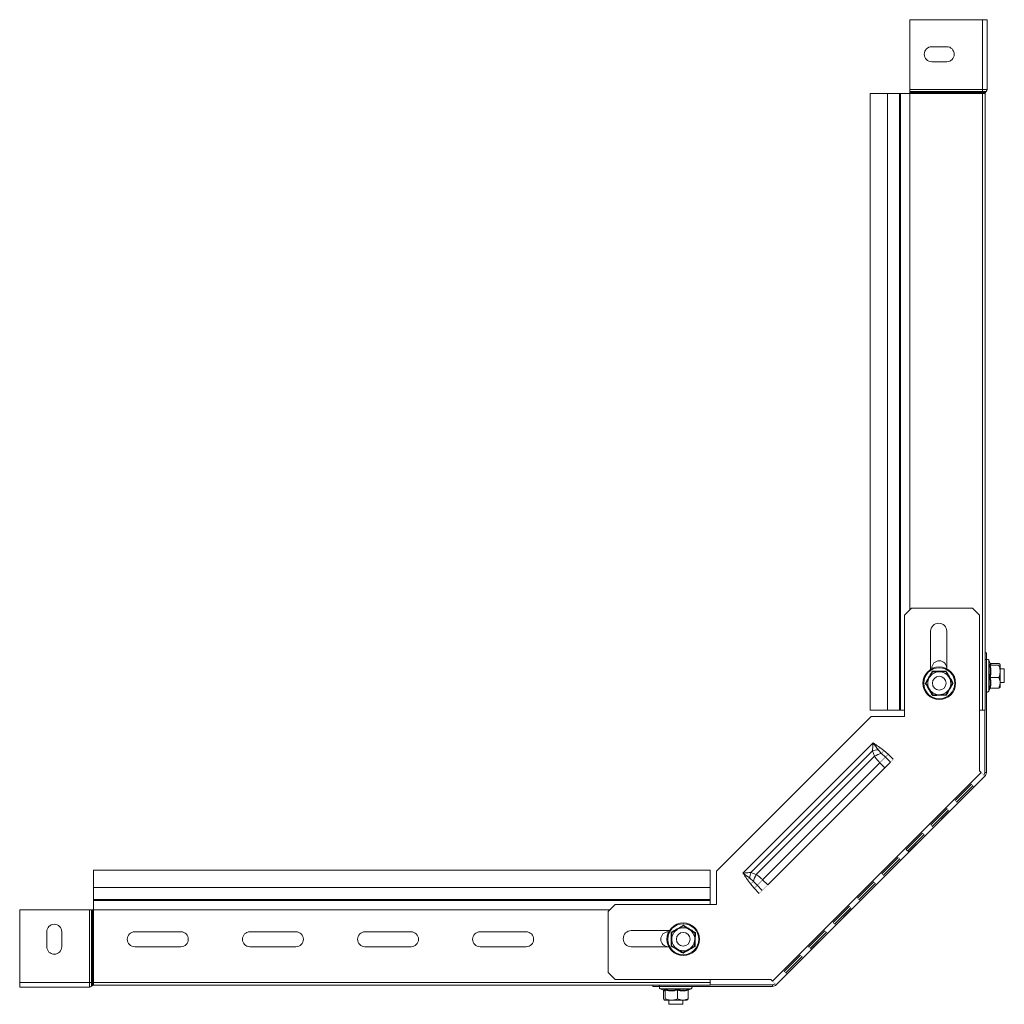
# Model space of a CAD drawing. Header units: millimetres. Extents: x 344 to 1077, y -1272 to 1089.
# Tile 12 of 14: x 375 to 802, y 661 to 1089. Entities that reach past the tile are written whole.
import ezdxf

# ---------------------------------------------------------------- set-up
doc = ezdxf.new("R2010")
doc.units = ezdxf.units.MM
doc.linetypes.add('K5LT32768', pattern=[0])
doc.linetypes.add('K5LT32769', pattern=[0])

msp = doc.modelspace()

# ---------------------------------------------------------------- linework, layer by layer
at = {"color": 7, "linetype": 'K5LT32768', "lineweight": 15}
for p, q in [((761.41, 1058.81), (761.41, 1089.15)), ((761.41, 1089.15), (792.95, 1089.15)), ((792.95, 1058.81), (792.95, 1089.15)), ((792.95, 1089.15), (794.95, 1089.15)), ((794.95, 1058.81), (794.95, 1089.15)), ((770.9, 1077.4), (777.4, 1077.4)), ((777.4, 1070.9), (770.9, 1070.9)), ((744.15, 1057.15), (744.15, 789.15)), ((744.15, 1057.15), (751.61, 1057.15)), ((751.61, 1057.15), (751.61, 789.15)), ((751.61, 1057.15), (756.92, 1057.15)), ((756.92, 1057.15), (756.92, 789.15)), ((756.92, 1057.15), (757.28, 1057.15)), ((757.28, 1057.15), (757.28, 789.15)), ((757.28, 1057.15), (761.41, 1057.15)), ((761.41, 1058.81), (792.95, 1058.81)), ((761.41, 1057.99), (761.41, 1058.81)), ((761.41, 1057.99), (792.95, 1057.99)), ((761.41, 1057.76), (761.41, 1057.99)), ((761.41, 1057.76), (792.95, 1057.76)), ((761.41, 1057.35), (761.41, 1057.76)), ((761.41, 1057.35), (792.95, 1057.35)), ((761.41, 1057.15), (761.41, 1057.35)), ((761.41, 1057.15), (792.95, 1057.15)), ((792.95, 1057.99), (792.95, 1058.81)), ((792.95, 1058.81), (794.95, 1058.81)), ((792.95, 1057.99), (794.58, 1057.99)), ((792.95, 1057.76), (792.95, 1057.99)), ((792.95, 1057.76), (794.33, 1057.76)), ((792.95, 1057.35), (792.95, 1057.76)), ((792.95, 1057.35), (794.15, 1057.35)), ((792.95, 1057.15), (792.95, 1057.35)), ((792.95, 1057.15), (792.95, 789.15)), ((792.95, 1057.15), (794.15, 1057.15)), ((794.15, 1057.15), (794.15, 1057.35)), ((794.15, 1057.15), (794.15, 789.15)), ((794.33, 1057.76), (794.58, 1057.99)), ((762.11, 833.48), (759.11, 830.48)), ((759.11, 786.48), (759.11, 830.48)), ((762.11, 833.48), (788.61, 833.48)), ((791.61, 830.48), (788.61, 833.48)), ((791.61, 830.48), (791.61, 762.85)), ((770.4, 823.48), (770.4, 806.93)), ((777.4, 807.21), (777.4, 823.48)), ((794.15, 814.15), (794.6, 814.15)), ((794.6, 814.15), (794.6, 811.15)), ((794.6, 811.15), (794.15, 811.15)), ((794.6, 811.15), (794.6, 762.06)), ((796.23, 809.44), (795.7, 810.88)), ((796.2, 809.5), (796.32, 809.48)), ((796.32, 809.48), (800, 809.48)), ((796.32, 808.73), (800, 808.73)), ((800.6, 806.06), (800.6, 809.11)), ((769.79, 803.34), (771.19, 805.86)), ((770.9, 807.21), (770.9, 807.4)), ((771.19, 805.86), (771.04, 806.11)), ((774.08, 805.9), (771.19, 805.86)), ((776.97, 805.94), (774.08, 805.9)), ((776.97, 805.94), (777.11, 806.19)), ((776.97, 805.94), (778.45, 803.46)), ((802.4, 807.15), (800.6, 807.15)), ((800.6, 801.11), (800.6, 806.06)), ((802.4, 801.15), (802.4, 807.15)), ((768.09, 800.81), (768.38, 800.82)), ((768.38, 800.82), (769.79, 803.34)), ((769.86, 798.34), (768.38, 800.82)), ((778.45, 803.46), (779.92, 800.98)), ((779.92, 800.98), (778.52, 798.46)), ((779.92, 800.98), (780.22, 800.98)), ((796.32, 803.4), (800, 803.4)), ((800.6, 801.15), (802.4, 801.15)), ((800.6, 801.11), (800.6, 799.15)), ((771.33, 795.86), (769.86, 798.34)), ((771.19, 795.6), (771.33, 795.86)), ((774.22, 795.9), (771.33, 795.86)), ((777.11, 795.94), (774.22, 795.9)), ((778.52, 798.46), (777.11, 795.94)), ((777.26, 795.69), (777.11, 795.94)), ((795.7, 797.42), (796.2, 798.8)), ((796.32, 798.82), (800, 798.82)), ((744.15, 789.15), (751.61, 789.15)), ((751.61, 789.15), (756.92, 789.15)), ((756.92, 789.15), (757.28, 789.15)), ((757.28, 789.15), (759.11, 789.15)), ((791.61, 789.15), (792.95, 789.15)), ((792.95, 789.15), (794.15, 789.15)), ((793.9, 789.15), (793.9, 762.06)), ((677.35, 719.3), (744.52, 786.48)), ((744.52, 786.48), (759.11, 786.48)), ((688.87, 718.39), (745.44, 774.96)), ((692.31, 718.71), (745.11, 771.51)), ((745.95, 769.2), (745.11, 771.51)), ((749.08, 770.39), (747.61, 772.03)), ((748.26, 773.02), (750.08, 771.73)), ((750.72, 768.77), (749.08, 770.39)), ((750.08, 771.73), (752, 770.06)), ((752, 770.06), (754.19, 767.87)), ((694.63, 717.88), (745.95, 769.2)), ((697.43, 715.48), (748.34, 766.39)), ((750.53, 764.21), (748.34, 766.39)), ((752.91, 766.58), (750.53, 764.21)), ((752.91, 766.58), (750.72, 768.77)), ((699.62, 713.29), (750.53, 764.21)), ((792.4, 762.06), (701.77, 671.43)), ((791.61, 762.85), (792.4, 762.06)), ((793.9, 762.06), (794.6, 762.06)), ((793.96, 760.5), (703.32, 669.87)), ((781.05, 749.95), (788.12, 757.03)), ((788.77, 756.37), (781.7, 749.3)), ((789.25, 755.89), (782.18, 748.82)), ((770.44, 739.35), (777.51, 746.42)), ((778.17, 745.77), (771.09, 738.7)), ((778.65, 745.29), (771.57, 738.22)), ((759.84, 728.74), (766.91, 735.81)), ((767.56, 735.16), (760.49, 728.09)), ((768.04, 734.68), (760.97, 727.61)), ((760.97, 727.61), (759.84, 728.74)), ((749.23, 718.13), (756.3, 725.21)), ((756.95, 724.55), (749.88, 717.48)), ((757.43, 724.07), (750.36, 717)), ((674.68, 719.68), (406.68, 719.68)), ((406.68, 712.22), (406.68, 719.68)), ((674.68, 712.22), (674.68, 719.68)), ((677.35, 704.72), (677.35, 719.3)), ((692.31, 718.71), (694.63, 717.88)), ((692.1, 713.75), (690.81, 715.57)), ((691.79, 716.22), (693.44, 714.74)), ((693.44, 714.74), (695.05, 713.11)), ((697.43, 715.48), (699.62, 713.29)), ((738.62, 707.53), (745.69, 714.6)), ((406.68, 712.22), (674.68, 712.22)), ((406.68, 706.91), (406.68, 712.22)), ((674.68, 706.91), (674.68, 712.22)), ((693.77, 711.82), (692.1, 713.75)), ((695.96, 709.63), (693.77, 711.82)), ((695.05, 713.11), (697.24, 710.92)), ((746.35, 713.95), (739.27, 706.88)), ((746.83, 713.47), (739.75, 706.4)), ((406.68, 706.55), (406.68, 706.91)), ((406.68, 706.91), (674.68, 706.91)), ((406.68, 702.42), (406.68, 706.55)), ((406.68, 706.55), (674.68, 706.55)), ((674.68, 706.55), (674.68, 706.91)), ((674.68, 704.72), (674.68, 706.55)), ((405.02, 702.42), (374.68, 702.42)), ((374.68, 670.88), (374.68, 702.42)), ((405.84, 702.42), (405.02, 702.42)), ((405.02, 670.88), (405.02, 702.42)), ((405.84, 670.88), (405.84, 702.42)), ((406.06, 702.42), (405.84, 702.42)), ((406.06, 670.88), (406.06, 702.42)), ((406.47, 702.42), (406.06, 702.42)), ((406.47, 670.88), (406.47, 702.42)), ((406.68, 702.42), (406.47, 702.42)), ((406.68, 670.88), (406.68, 702.42)), ((633.35, 704.72), (630.35, 701.72)), ((630.35, 675.22), (630.35, 701.72)), ((633.35, 704.72), (677.35, 704.72)), ((728.02, 696.92), (735.09, 703.99)), ((735.74, 703.34), (728.67, 696.27)), ((736.22, 702.86), (729.15, 695.79)), ((386.43, 692.93), (386.43, 686.43)), ((392.93, 686.43), (392.93, 692.93)), ((444.68, 692.93), (424.68, 692.93)), ((494.68, 692.93), (474.68, 692.93)), ((544.68, 692.93), (524.68, 692.93)), ((594.68, 692.93), (574.68, 692.93)), ((656.9, 693.43), (640.35, 693.43)), ((656.61, 692.93), (656.43, 692.93)), ((657.97, 692.63), (660.49, 694.04)), ((660.49, 694.04), (663.01, 695.45)), ((663.01, 695.74), (663.01, 695.45)), ((663.01, 695.45), (665.49, 693.97)), ((665.49, 693.97), (667.97, 692.49)), ((717.41, 686.31), (724.48, 693.39)), ((657.72, 692.78), (657.97, 692.63)), ((657.89, 686.86), (657.93, 689.75)), ((657.93, 689.75), (657.97, 692.63)), ((667.89, 686.72), (667.93, 689.61)), ((667.93, 689.61), (667.97, 692.49)), ((667.97, 692.49), (668.22, 692.63)), ((725.13, 692.73), (718.06, 685.66)), ((725.61, 692.25), (718.54, 685.18)), ((424.68, 686.43), (444.68, 686.43)), ((474.68, 686.43), (494.68, 686.43)), ((524.68, 686.43), (544.68, 686.43)), ((574.68, 686.43), (594.68, 686.43)), ((640.35, 686.43), (656.61, 686.43)), ((657.63, 686.72), (657.89, 686.86)), ((660.37, 685.38), (657.89, 686.86)), ((662.85, 683.9), (660.37, 685.38)), ((665.37, 685.31), (662.85, 683.9)), ((667.89, 686.72), (665.37, 685.31)), ((667.89, 686.72), (668.14, 686.57)), ((662.85, 683.9), (662.84, 683.61)), ((706.8, 675.71), (713.87, 682.78)), ((714.53, 682.13), (707.45, 675.06)), ((715.01, 681.65), (707.94, 674.58)), ((630.35, 675.22), (633.35, 672.22)), ((700.97, 672.22), (633.35, 672.22)), ((674.68, 670.88), (674.68, 672.22)), ((701.77, 671.43), (700.97, 672.22)), ((405.02, 670.88), (374.68, 670.88)), ((374.68, 668.88), (374.68, 670.88)), ((405.02, 668.88), (374.68, 668.88)), ((405.84, 670.88), (405.02, 670.88)), ((405.02, 668.88), (405.02, 670.88)), ((405.84, 669.24), (405.84, 670.88)), ((406.06, 670.88), (405.84, 670.88)), ((406.06, 669.49), (405.84, 669.24)), ((406.06, 669.49), (406.06, 670.88)), ((406.47, 670.88), (406.06, 670.88)), ((406.47, 669.68), (406.47, 670.88)), ((406.68, 670.88), (406.47, 670.88)), ((406.68, 669.68), (406.47, 669.68)), ((406.68, 670.88), (674.68, 670.88)), ((406.68, 669.68), (406.68, 670.88)), ((406.68, 669.68), (674.68, 669.68)), ((649.68, 669.23), (649.68, 669.68)), ((652.68, 669.23), (649.68, 669.23)), ((652.68, 669.68), (652.68, 669.23)), ((701.77, 669.23), (652.68, 669.23)), ((652.95, 668.13), (654.37, 667.61)), ((654.32, 667.63), (654.34, 667.51)), ((654.34, 667.51), (654.34, 663.83)), ((654.37, 667.61), (654.36, 667.62)), ((655.1, 667.51), (655.1, 663.83)), ((660.43, 667.51), (660.43, 663.83)), ((665.01, 667.51), (665.01, 663.83)), ((665.03, 667.63), (666.4, 668.13)), ((674.68, 669.68), (674.68, 670.88)), ((701.77, 669.93), (674.68, 669.93)), ((701.77, 669.23), (701.77, 669.93)), ((657.76, 663.23), (654.72, 663.23)), ((656.68, 663.23), (656.68, 661.43)), ((657.76, 663.23), (662.72, 663.23)), ((662.68, 661.43), (662.68, 663.23)), ((662.72, 663.23), (664.68, 663.23)), ((656.68, 661.43), (658.25, 661.43)), ((658.25, 661.43), (662.68, 661.43))]:
    msp.add_line(p, q, dxfattribs=at)
at = {"color": 8, "linetype": 'K5LT32769', "lineweight": 15, "true_color": 0x808080}
for p, q in [((761.41, 1057.15), (761.41, 832.78)), ((795.7, 810.88), (795.7, 797.42)), ((796.12, 798.76), (795.94, 798.55)), ((406.68, 702.42), (631.04, 702.42)), ((657.1, 668.13), (652.95, 668.13)), ((666.4, 668.13), (657.1, 668.13))]:
    msp.add_line(p, q, dxfattribs=at)
at = {"color": 7, "linetype": 'K5LT32768', "const_width": 0.15}
for points in [[(747.61, 772.03), (747.69, 772.15), (747.76, 772.27), (747.84, 772.39), (747.93, 772.51), (748.01, 772.64), (748.09, 772.76), (748.17, 772.89), (748.26, 773.02)], [(749.08, 770.39), (749.19, 770.53), (749.31, 770.69), (749.43, 770.85), (749.55, 771.02), (749.68, 771.19), (749.81, 771.37), (749.94, 771.55), (750.08, 771.73)], [(750.72, 768.77), (750.86, 768.91), (751, 769.05), (751.16, 769.21), (751.32, 769.37), (751.48, 769.53), (751.65, 769.71), (751.83, 769.88), (752, 770.06)], [(748.34, 766.39), (748.67, 766.72), (748.99, 767.04), (749.31, 767.36), (749.62, 767.67), (749.92, 767.97), (750.2, 768.25), (750.47, 768.52), (750.72, 768.77)], [(754.19, 767.87), (754.02, 767.69), (753.84, 767.52), (753.67, 767.34), (753.51, 767.18), (753.34, 767.02), (753.19, 766.86), (753.05, 766.72), (752.91, 766.58)], [(793.96, 760.5), (793.93, 760.53), (793.84, 760.62), (793.69, 760.77), (793.5, 760.96), (793.27, 761.2), (793, 761.47), (792.7, 761.76), (792.4, 762.06)], [(788.12, 757.03), (788.32, 756.83), (788.51, 756.64), (788.68, 756.46), (788.84, 756.3), (788.98, 756.16), (789.1, 756.05), (789.19, 755.96), (789.25, 755.89)], [(782.18, 748.82), (782.12, 748.89), (782.03, 748.98), (781.91, 749.09), (781.77, 749.23), (781.61, 749.39), (781.44, 749.56), (781.25, 749.75), (781.05, 749.95)], [(777.51, 746.42), (777.71, 746.22), (777.9, 746.03), (778.08, 745.85), (778.24, 745.7), (778.37, 745.56), (778.49, 745.44), (778.58, 745.35), (778.65, 745.29)], [(766.91, 735.81), (767.11, 735.61), (767.3, 735.42), (767.47, 735.25), (767.63, 735.09), (767.77, 734.95), (767.88, 734.84), (767.97, 734.74), (768.04, 734.68)], [(771.57, 738.22), (771.51, 738.28), (771.42, 738.37), (771.3, 738.49), (771.17, 738.62), (771.01, 738.78), (770.83, 738.96), (770.64, 739.15), (770.44, 739.35)], [(756.3, 725.21), (756.5, 725.01), (756.69, 724.82), (756.87, 724.64), (757.02, 724.48), (757.16, 724.34), (757.28, 724.23), (757.37, 724.14), (757.43, 724.07)], [(690.81, 715.57), (690.94, 715.65), (691.06, 715.74), (691.19, 715.82), (691.31, 715.9), (691.44, 715.98), (691.56, 716.06), (691.68, 716.14), (691.79, 716.22)], [(692.1, 713.75), (692.28, 713.88), (692.46, 714.02), (692.63, 714.15), (692.81, 714.28), (692.98, 714.4), (693.14, 714.52), (693.29, 714.63), (693.44, 714.74)], [(695.05, 713.11), (695.31, 713.36), (695.57, 713.63), (695.86, 713.91), (696.16, 714.21), (696.47, 714.52), (696.78, 714.83), (697.11, 715.16), (697.43, 715.48)], [(745.69, 714.6), (745.89, 714.4), (746.08, 714.21), (746.26, 714.03), (746.42, 713.88), (746.55, 713.74), (746.67, 713.62), (746.76, 713.53), (746.83, 713.47)], [(750.36, 717), (750.3, 717.07), (750.21, 717.16), (750.09, 717.27), (749.95, 717.41), (749.79, 717.57), (749.62, 717.75), (749.43, 717.93), (749.23, 718.13)], [(693.77, 711.82), (693.95, 712), (694.12, 712.17), (694.29, 712.34), (694.46, 712.51), (694.62, 712.67), (694.77, 712.83), (694.92, 712.97), (695.05, 713.11)], [(697.24, 710.92), (697.11, 710.78), (696.96, 710.64), (696.81, 710.48), (696.65, 710.32), (696.48, 710.15), (696.31, 709.98), (696.14, 709.81), (695.96, 709.63)], [(699.62, 713.29), (699.3, 712.97), (698.97, 712.65), (698.66, 712.33), (698.35, 712.02), (698.05, 711.72), (697.76, 711.44), (697.5, 711.17), (697.24, 710.92)], [(739.75, 706.4), (739.69, 706.46), (739.6, 706.55), (739.48, 706.67), (739.35, 706.8), (739.19, 706.96), (739.01, 707.14), (738.82, 707.33), (738.62, 707.53)], [(735.09, 703.99), (735.29, 703.79), (735.48, 703.6), (735.65, 703.43), (735.81, 703.27), (735.95, 703.13), (736.06, 703.02), (736.15, 702.92), (736.22, 702.86)], [(724.48, 693.39), (724.68, 693.19), (724.87, 693), (725.05, 692.82), (725.2, 692.66), (725.34, 692.52), (725.46, 692.41), (725.55, 692.32), (725.61, 692.25)], [(729.15, 695.79), (729.08, 695.85), (728.99, 695.94), (728.88, 696.06), (728.74, 696.2), (728.58, 696.36), (728.41, 696.53), (728.22, 696.72), (728.02, 696.92)], [(718.54, 685.18), (718.48, 685.25), (718.39, 685.34), (718.27, 685.45), (718.13, 685.59), (717.97, 685.75), (717.8, 685.93), (717.61, 686.11), (717.41, 686.31)], [(713.87, 682.78), (714.07, 682.58), (714.26, 682.39), (714.44, 682.21), (714.6, 682.06), (714.74, 681.92), (714.85, 681.8), (714.94, 681.71), (715.01, 681.65)], [(707.94, 674.58), (707.87, 674.64), (707.78, 674.73), (707.66, 674.85), (707.53, 674.99), (707.37, 675.14), (707.19, 675.32), (707, 675.51), (706.8, 675.71)], [(701.77, 671.43), (702.07, 671.12), (702.36, 670.83), (702.63, 670.56), (702.87, 670.33), (703.06, 670.13), (703.2, 669.99), (703.29, 669.9), (703.32, 669.87)]]:
    msp.add_lwpolyline(points, dxfattribs=at)
at = {"color": 7, "linetype": 'K5LT32768', "lineweight": 15}
for centre, radius in [((774.15, 800.9), 7.1), ((774.15, 800.9), 6.73), ((774.15, 800.9), 3), ((662.93, 689.68), 7.1), ((662.93, 689.68), 6.73), ((662.93, 689.68), 3)]:
    msp.add_circle(centre, radius, dxfattribs=at)
for centre, radius, start, end in [((770.9, 1074.15), 3.25, 90, 270), ((777.4, 1074.15), 3.25, 270, 90), ((794.7, 1057.35), 0.55, 131.8103, 180), ((793.85, 1058.81), 1.1, 311.8103, 0), ((773.9, 823.48), 3.5, 0, 180), ((774.15, 807.4), 3.25, 0, 180), ((795.17, 810.68), 0.567, 20, 180), ((774.15, 800.9), 5, 90.803, 150.803), ((774.15, 800.9), 5, 30.803, 90.803), ((774.15, 800.9), 5, 150.803, 210.803), ((774.15, 800.9), 5, 330.803, 30.803), ((774.15, 800.9), 5, 210.803, 270.803), ((774.15, 800.9), 5, 270.803, 330.803), ((795.17, 797.62), 0.567, 180, 340), ((749.49, 756.75), 15.4, 97.0285, 106.5304), ((752.08, 757.77), 12.97, 103.356, 118.2116), ((792.4, 762.06), 1.5, 315, 0), ((792.4, 762.06), 2.2, 315, 0), ((707.08, 714.33), 15.4, 163.4695, 172.9712), ((706.06, 711.75), 12.97, 151.788, 166.6443), ((389.68, 692.93), 3.25, 0, 180), ((424.68, 689.68), 3.25, 90, 270), ((444.68, 689.68), 3.25, 270, 90), ((474.68, 689.68), 3.25, 90, 270), ((494.68, 689.68), 3.25, 270, 90), ((524.68, 689.68), 3.25, 90, 270), ((544.68, 689.68), 3.25, 270, 90), ((574.68, 689.68), 3.25, 90, 270), ((594.68, 689.68), 3.25, 270, 90), ((640.35, 689.93), 3.5, 90, 270), ((656.43, 689.68), 3.25, 90, 270), ((662.93, 689.68), 5, 119.197, 179.197), ((662.93, 689.68), 5, 59.197, 119.197), ((662.93, 689.68), 5, 359.197, 59.197), ((662.93, 689.68), 5, 179.197, 239.197), ((662.93, 689.68), 5, 299.197, 359.197), ((389.68, 686.43), 3.25, 180, 0), ((662.93, 689.68), 5, 239.197, 299.197), ((405.02, 669.98), 1.1, 270, 318.1897), ((406.47, 669.13), 0.55, 90, 138.1897), ((653.14, 668.66), 0.567, 90, 250), ((666.21, 668.66), 0.567, 290, 90), ((701.77, 671.43), 1.5, 270, 315), ((701.77, 671.43), 2.2, 270, 315)]:
    msp.add_arc(centre, radius, start, end, dxfattribs=at)
at = {"color": 8, "linetype": 'K5LT32769', "lineweight": 15, "true_color": 0x808080}
for points, knots in [([(795.94, 808.96), (795.98, 808.99), (796.18, 809.14), (796.34, 809.29), (796.22, 809.43), (796.22, 809.43)], [0, 0, 0, 0, 0.192751, 0.966749, 1, 1, 1, 1]), ([(654.39, 667.67), (654.45, 667.63), (654.62, 667.52), (654.76, 667.74), (654.86, 667.88)], [0, 0, 0, 0, 0.335103, 1, 1, 1, 1]), ([(665.28, 667.88), (665.25, 667.84), (665.18, 667.74), (665.11, 667.73), (665.08, 667.72)], [0, 0, 0, 0, 0.477082, 1, 1, 1, 1])]:
    msp.add_open_spline(points, degree=3, knots=knots, dxfattribs=at)
at = {"color": 7, "linetype": 'K5LT32768', "lineweight": 15}
for points, knots in [([(795.94, 803.36), (795.98, 803.58), (796.19, 804.67), (796.34, 806.56), (796.07, 808.2), (795.94, 808.96)], [0, 0, 0, 0, 0.118084, 0.592257, 1, 1, 1, 1]), ([(795.94, 808.96), (795.94, 808.96), (795.96, 808.93), (796, 808.87), (796.09, 808.79), (796.2, 808.74), (796.28, 808.73), (796.32, 808.73)], [0, 0, 0, 0, 0.007933, 0.267546, 0.528612, 0.763818, 1, 1, 1, 1]), ([(796.32, 809.48), (796.45, 809.36), (796.71, 809.11), (796.45, 808.86), (796.32, 808.73)], [0, 0, 0, 0, 0.492149, 1, 1, 1, 1]), ([(796.32, 808.73), (796.45, 807.86), (796.71, 806.08), (796.45, 804.3), (796.32, 803.4)], [0, 0, 0, 0, 0.492147, 1, 1, 1, 1]), ([(800.6, 809.11), (800.52, 809.21), (800.42, 809.34), (800.07, 809.46), (800, 809.48)], [0, 0, 0, 0, 0.801459, 1, 1, 1, 1]), ([(800, 808.73), (800.28, 808.84), (800.59, 808.97), (800.6, 809.09), (800.6, 809.11)], [0, 0, 0, 0, 0.896037, 1, 1, 1, 1]), ([(800.6, 806.06), (800.6, 806.2), (800.58, 807.08), (800.31, 807.98), (800.01, 808.7), (800, 808.73)], [0, 0, 0, 0, 0.148483, 0.965569, 1, 1, 1, 1]), ([(768.09, 800.81), (768.2, 801.02), (768.79, 802.05), (769.8, 803.83), (770.65, 805.39), (771.04, 806.11)], [0, 0, 0, 0, 0.118084, 0.592259, 1, 1, 1, 1]), ([(771.04, 806.11), (771.28, 806.11), (772.47, 806.12), (774.51, 806.14), (776.29, 806.18), (777.11, 806.19)], [0, 0, 0, 0, 0.118083, 0.592259, 1, 1, 1, 1]), ([(777.11, 806.19), (777.23, 805.99), (777.83, 804.97), (778.87, 803.2), (779.79, 801.69), (780.22, 800.98)], [0, 0, 0, 0, 0.118085, 0.592259, 1, 1, 1, 1]), ([(800, 803.4), (800.09, 803.62), (800.44, 804.48), (800.53, 805.39), (800.6, 806.06)], [0, 0, 0, 0, 0.263257, 1, 1, 1, 1]), ([(771.19, 795.6), (771.07, 795.81), (770.47, 796.83), (769.43, 798.59), (768.51, 800.11), (768.09, 800.81)], [0, 0, 0, 0, 0.118084, 0.592259, 1, 1, 1, 1]), ([(780.22, 800.98), (780.1, 800.78), (779.51, 799.75), (778.51, 797.97), (777.65, 796.41), (777.26, 795.69)], [0, 0, 0, 0, 0.118083, 0.592258, 1, 1, 1, 1]), ([(795.94, 803.36), (795.94, 803.36), (795.96, 803.37), (796, 803.38), (796.09, 803.39), (796.2, 803.4), (796.28, 803.4), (796.32, 803.4)], [0, 0, 0, 0, 0.007915, 0.267534, 0.528598, 0.763818, 1, 1, 1, 1]), ([(795.94, 798.55), (795.98, 798.73), (796.19, 799.68), (796.34, 801.31), (796.07, 802.71), (795.94, 803.36)], [0, 0, 0, 0, 0.118085, 0.592259, 1, 1, 1, 1]), ([(796.32, 803.4), (796.45, 802.65), (796.71, 801.12), (796.45, 799.59), (796.32, 798.82)], [0, 0, 0, 0, 0.492148, 1, 1, 1, 1]), ([(800.6, 801.11), (800.52, 801.74), (800.42, 802.52), (800.07, 803.25), (800, 803.4)], [0, 0, 0, 0, 0.801461, 1, 1, 1, 1]), ([(800, 798.82), (800.28, 799.49), (800.59, 800.24), (800.6, 801.03), (800.6, 801.11)], [0, 0, 0, 0, 0.896037, 1, 1, 1, 1]), ([(777.26, 795.69), (777.02, 795.69), (775.84, 795.68), (773.79, 795.66), (772.01, 795.62), (771.19, 795.6)], [0, 0, 0, 0, 0.118083, 0.592259, 1, 1, 1, 1]), ([(796.32, 798.82), (796.28, 798.81), (796.2, 798.8), (796.09, 798.74), (796, 798.66), (795.96, 798.59), (795.94, 798.55), (795.94, 798.55)], [0, 0, 0, 0, 0.236183, 0.471391, 0.732469, 0.992088, 1, 1, 1, 1]), ([(800.6, 799.19), (800.52, 799.09), (800.42, 798.96), (800.07, 798.84), (800, 798.82)], [0, 0, 0, 0, 0.801464, 1, 1, 1, 1]), ([(745.11, 771.51), (745.16, 772.07), (745.25, 773.2), (745.38, 774.37), (745.44, 774.95), (745.44, 774.96)], [0, 0, 0, 0, 0.493535, 0.995511, 1, 1, 1, 1]), ([(747.61, 772.03), (746.89, 773), (746.16, 773.97), (745.44, 774.95), (745.44, 774.96)], [0, 0, 0, 0, 0.994185, 1, 1, 1, 1]), ([(745.44, 774.96), (745.44, 774.95), (745.69, 774.78), (746.62, 774.12), (747.56, 773.49), (748.26, 773.02)], [0, 0, 0, 0, 0.005326, 0.264033, 1, 1, 1, 1]), ([(748.34, 766.39), (748.02, 766.72), (747.14, 767.63), (746.41, 768.59), (745.95, 769.2)], [0, 0, 0, 0, 0.365222, 1, 1, 1, 1]), ([(688.87, 718.39), (688.88, 718.39), (689.46, 718.45), (690.62, 718.58), (691.75, 718.67), (692.31, 718.71)], [0, 0, 0, 0, 0.004485, 0.506464, 1, 1, 1, 1]), ([(688.87, 718.39), (688.88, 718.38), (689.86, 717.66), (690.83, 716.94), (691.79, 716.22)], [0, 0, 0, 0, 0.005812, 1, 1, 1, 1]), ([(690.81, 715.57), (690.34, 716.26), (689.75, 717.13), (689.11, 718.05), (688.94, 718.29), (688.89, 718.36), (688.87, 718.38), (688.87, 718.39)], [0, 0, 0, 0, 0.735969, 0.917909, 0.979323, 0.994675, 1, 1, 1, 1]), ([(694.63, 717.88), (695.24, 717.42), (696.2, 716.69), (697.1, 715.8), (697.43, 715.48)], [0, 0, 0, 0, 0.634777, 1, 1, 1, 1]), ([(657.72, 692.78), (657.92, 692.9), (658.96, 693.46), (660.76, 694.45), (662.3, 695.33), (663.01, 695.74)], [0, 0, 0, 0, 0.118082, 0.592259, 1, 1, 1, 1]), ([(663.01, 695.74), (663.21, 695.62), (664.23, 695), (665.98, 693.95), (667.51, 693.05), (668.22, 692.63)], [0, 0, 0, 0, 0.118083, 0.592258, 1, 1, 1, 1]), ([(657.63, 686.72), (657.64, 686.95), (657.66, 688.14), (657.7, 690.18), (657.71, 691.96), (657.72, 692.78)], [0, 0, 0, 0, 0.118084, 0.592258, 1, 1, 1, 1]), ([(668.22, 692.63), (668.22, 692.4), (668.19, 691.21), (668.15, 689.17), (668.14, 687.39), (668.14, 686.57)], [0, 0, 0, 0, 0.118084, 0.592258, 1, 1, 1, 1]), ([(662.84, 683.61), (662.64, 683.73), (661.63, 684.35), (659.87, 685.41), (658.34, 686.3), (657.63, 686.72)], [0, 0, 0, 0, 0.118084, 0.592259, 1, 1, 1, 1]), ([(668.14, 686.57), (667.93, 686.46), (666.89, 685.89), (665.1, 684.9), (663.56, 684.02), (662.84, 683.61)], [0, 0, 0, 0, 0.118084, 0.59226, 1, 1, 1, 1]), ([(655.1, 667.51), (654.97, 667.38), (654.72, 667.11), (654.47, 667.38), (654.34, 667.51)], [0, 0, 0, 0, 0.492149, 1, 1, 1, 1]), ([(654.86, 667.88), (655.08, 667.84), (656.18, 667.64), (658.08, 667.49), (659.71, 667.76), (660.47, 667.88)], [0, 0, 0, 0, 0.118081, 0.592257, 1, 1, 1, 1]), ([(655.1, 667.51), (655.09, 667.55), (655.09, 667.63), (655.03, 667.74), (654.96, 667.83), (654.9, 667.87), (654.86, 667.88), (654.86, 667.88)], [0, 0, 0, 0, 0.236185, 0.471404, 0.732473, 0.99209, 1, 1, 1, 1]), ([(660.43, 667.51), (659.55, 667.38), (657.78, 667.11), (656, 667.38), (655.1, 667.51)], [0, 0, 0, 0, 0.492149, 1, 1, 1, 1]), ([(660.43, 667.51), (660.43, 667.55), (660.43, 667.63), (660.44, 667.74), (660.45, 667.83), (660.46, 667.87), (660.47, 667.88), (660.47, 667.88)], [0, 0, 0, 0, 0.236183, 0.471402, 0.732466, 0.992086, 1, 1, 1, 1]), ([(665.01, 667.51), (664.26, 667.38), (662.73, 667.11), (661.2, 667.38), (660.43, 667.51)], [0, 0, 0, 0, 0.492149, 1, 1, 1, 1]), ([(660.47, 667.88), (660.65, 667.84), (661.59, 667.64), (663.21, 667.49), (664.62, 667.76), (665.28, 667.88)], [0, 0, 0, 0, 0.118084, 0.592257, 1, 1, 1, 1]), ([(665.01, 667.51), (665.01, 667.55), (665.02, 667.63), (665.08, 667.74), (665.17, 667.83), (665.24, 667.87), (665.28, 667.88), (665.28, 667.88)], [0, 0, 0, 0, 0.23618, 0.471389, 0.732467, 0.992089, 1, 1, 1, 1]), ([(654.34, 663.83), (654.45, 663.55), (654.58, 663.24), (654.71, 663.23), (654.72, 663.23)], [0, 0, 0, 0, 0.896041, 1, 1, 1, 1]), ([(654.72, 663.23), (654.82, 663.31), (654.95, 663.41), (655.07, 663.76), (655.1, 663.83)], [0, 0, 0, 0, 0.80146, 1, 1, 1, 1]), ([(657.76, 663.23), (657.63, 663.23), (656.75, 663.25), (655.85, 663.51), (655.12, 663.81), (655.1, 663.83)], [0, 0, 0, 0, 0.148483, 0.965573, 1, 1, 1, 1]), ([(660.43, 663.83), (660.2, 663.73), (659.35, 663.39), (658.44, 663.29), (657.76, 663.23)], [0, 0, 0, 0, 0.263252, 1, 1, 1, 1]), ([(660.43, 663.83), (661.1, 663.55), (661.86, 663.24), (662.64, 663.23), (662.72, 663.23)], [0, 0, 0, 0, 0.896039, 1, 1, 1, 1]), ([(662.72, 663.23), (663.35, 663.31), (664.13, 663.41), (664.87, 663.76), (665.01, 663.83)], [0, 0, 0, 0, 0.801462, 1, 1, 1, 1]), ([(665.01, 663.83), (664.9, 663.55), (664.78, 663.24), (664.65, 663.23), (664.63, 663.23)], [0, 0, 0, 0, 0.896036, 1, 1, 1, 1])]:
    msp.add_open_spline(points, degree=3, knots=knots, dxfattribs=at)

doc.saveas('drawing.dxf')
